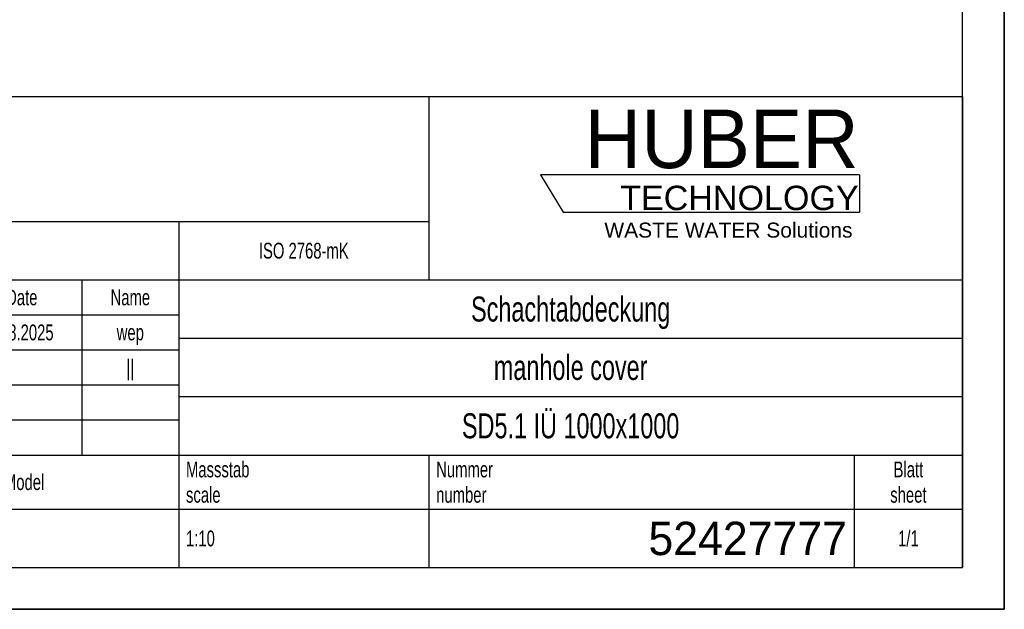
# Model space of a CAD drawing. Header units: millimetres. Extents: x 0 to 4200, y 0 to 2970.
# Tile 6 of 15: x 3019 to 4200, y 0 to 707. Entities that reach past the tile are written whole.
import ezdxf

# ---------------------------------------------------------------- set-up
doc = ezdxf.new("R2010")
doc.units = ezdxf.units.MM
doc.header["$LTSCALE"] = 231
doc.layers.get('0').update_dxf_attribs({"linetype": 'CONTINUOUS'})
doc.layers.add('053_NOTES', color=7, linetype='CONTINUOUS')
doc.layers.add('HUBER_Logo_BL2', color=7, linetype='CONTINUOUS')
doc.styles.get("Standard").update_dxf_attribs({"font": 'txt', "width": 0.7})
doc.styles.add('TEXTSTYLE_2', font='txt')
doc.styles.add('TEXTSTYLE_3', font='arial.ttf')
doc.styles.add('TEXTSTYLE_4', font='txt', dxfattribs={"width": 0.8})
doc.styles.add('TEXTSTYLE_5', font='txt')

# ---------------------------------------------------------------- blocks, each defined once
blk = doc.blocks.new('HUBER_LOGO_BL2', base_point=(3837.5, 503.7))
at = {"layer": 'HUBER_Logo_BL2', "color": 5, "linetype": 'Continuous'}
for p, q in [((4026.4, 521), (3643.9, 521)), ((3643.9, 521), (3670.9, 476)), ((4026.4, 521), (4026.4, 476)), ((3670.9, 476), (4026.4, 476))]:
    blk.add_line(p, q, dxfattribs=at)
at = {"layer": 'HUBER_Logo_BL2', "color": 2, "linetype": 'Continuous', "attachment_point": 3, "line_spacing_factor": 0.78}
for s, insert, char_height, width, style in [('HUBER\\P\\fArial;\\H29.25;TECHNOLOGY ', (4025.4, 599.1), 70.2, 387.672, 'TEXTSTYLE_2'), ('WASTE WATER Solutions', (4018, 463.6), 18, 297.033, 'TEXTSTYLE_3')]:
    blk.add_mtext(s, dxfattribs=dict(at, insert=insert, char_height=char_height, width=width, style=style))
blk = doc.blocks.new('*T15')
at = {"color": 3, "linetype": 'Continuous'}
for p, q in [((0, 0), (1840, 0)), ((0, 0), (0, -565)), ((1200, 0), (1200, -220)), ((1840, 0), (1840, -565)), ((0, -150), (1200, -150)), ((900, -150), (900, -565)), ((0, -220), (1840, -220)), ((80, -220), (80, -430)), ((270, -220), (270, -495)), ((385, -220), (385, -430)), ((470, -220), (470, -495)), ((627, -220), (627, -430)), ((784, -220), (784, -430)), ((0, -262), (900, -262)), ((900, -290), (1840, -290)), ((0, -304), (900, -304)), ((0, -346), (900, -346)), ((900, -360), (1840, -360)), ((470, -388), (900, -388)), ((0, -430), (1840, -430)), ((1200, -430), (1200, -565)), ((1710, -430), (1710, -565)), ((0, -495), (1840, -495)), ((0, -565), (1840, -565))]:
    blk.add_line(p, q, dxfattribs=at)
at = {"layer": '053_NOTES', "color": 2, "linetype": 'Continuous', "line_spacing_factor": 0.96}
for s, insert, char_height, width, attachment_point in [('Diese Zeichnung ist geistiges Eigentum der Fa. HUBER SE und damit urheberrechtlich \\Pgeschuetzt. Zuwiderhandlungen verpflichten zum Schadensersatz.\\PThis is a copyrighted drawing which is the intellectual property of HUBER SE.\\PAny contravening offender will be held liabel for payment of damages.', (8.75, -19.9), 19, 2214.8571, 1), ('Technische Aenderungen vorbehalten / Subject to change', (8.75, -175), 20, 1524.7619, 1), ('ISO 2768-mK', (1050, -175.5), 19, 332.9524, 2), ('Datum/Date', (635.75, -231.5), 19, 292.2381, 1), ('Name', (842, -231.5), 19, 126.6667, 2), ('Schachtabdeckung', (1370, -240), 30, 680, 2), ('Bear./Rev.', (478.75, -273.5), 19, 272.3333, 1), ('05.08.2025', (705.5, -273.5), 19, 284.0952, 2), ('wep', (842, -273.5), 19, 99.5238, 2), ('Gepr./Appr.', (478.75, -315.5), 19, 299.4762, 1), ('||', (842, -315.5), 19, 50.6667, 2), ('manhole cover', (1370, -310), 30, 564.2857, 2), ('-', (40, -315.5), 19, 34.381, 2), ('-', (175, -315.5), 19, 34.381, 2), ('-', (327.5, -315.5), 19, 34.381, 2), ('-', (427.5, -315.5), 19, 34.381, 2), ('Revi-\\Psion', (8.75, -363.3), 19, 138.4286, 1), ('Aenderung\\PModification', (175, -363.3), 19, 303.0952, 2), ('Tag\\PDate', (327.5, -363.3), 19, 117.619, 2), ('Norm. ', (478.75, -357.5), 19, 175.5238, 1), ('SD5.1 IÜ 1000x1000', (1370, -380), 30, 793.4286, 2), ('Name', (427.5, -378.5), 19, 126.6667, 2), ('Projekt\\Pproject', (8.75, -437.8), 19, 183.6667, 1), ('Massstab\\Pscale', (908.75, -437.8), 19, 224.381, 1), ('Blatt\\Psheet', (1775, -437.8), 19, 137.5238, 2), ('Nummer\\Pnumber', (1208.75, -437.8), 19, 186.381, 1), ('Simple Model', (685, -453), 19, 328.4286, 2), ('1/1', (1775, -520.5), 19, 79.619, 2), ('1:10', (908.75, -520.5), 19, 94.0952, 1)]:
    blk.add_mtext(s, dxfattribs=dict(at, insert=insert, char_height=char_height, width=width, attachment_point=attachment_point))
for s, insert, char_height, width, attachment_point, style in [('52427777', (1701.25, -510), 40, 593.3333, 3, 'TEXTSTYLE_5'), ('-', (8.75, -517.5), 25, 18.3333, 1, 'TEXTSTYLE_4')]:
    blk.add_mtext(s, dxfattribs=dict(at, insert=insert, char_height=char_height, width=width, attachment_point=attachment_point, style=style))

msp = doc.modelspace()

# ---------------------------------------------------------------- linework, layer by layer
at = {"color": 7, "linetype": 'Continuous'}
for p, q in [((4200, 0), (4200, 2970)), ((0, 0), (4200, 0))]:
    msp.add_line(p, q, dxfattribs=at)
at = {"color": 3, "linetype": 'Continuous'}
for p, q in [((4200, 2970), (4200, 0)), ((4200, 0), (0, 0))]:
    msp.add_line(p, q, dxfattribs=at)
at = {"color": 5, "linetype": 'Continuous'}
for p, q in [((4150, 50), (4150, 2920)), ((50, 50), (4150, 50))]:
    msp.add_line(p, q, dxfattribs=at)

# ---------------------------------------------------------------- block references
msp.add_blockref('*T15', (2310, 615))
at = {"layer": 'HUBER_Logo_BL2'}
msp.add_blockref('HUBER_LOGO_BL2', (3837.497, 503.742), dxfattribs=at)

doc.saveas('drawing.dxf')
